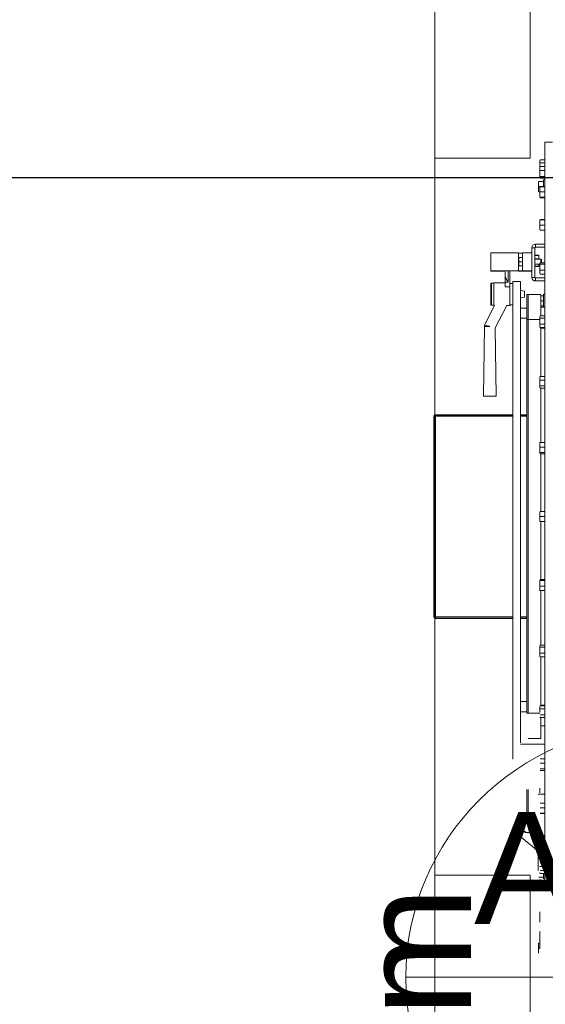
# Model space of a CAD drawing. Header units: millimetres. Extents: x -15 to 153, y -141 to 37.
# Tile 88 of 98: x 113.94 to 116.42, y 19.25 to 23.9. Entities that reach past the tile are written whole.
import ezdxf

# ---------------------------------------------------------------- set-up
doc = ezdxf.new("R2010")
doc.units = ezdxf.units.MM
doc.header["$MEASUREMENT"] = 0
doc.layers.get('0').update_dxf_attribs({"color": 5, "lineweight": 20})
for name, color, linetype, lineweight in [('AQ-Indicação coluna', 5, 'Continuous', 20), ('AQ-Textos coluna', 7, 'Continuous', 20), ('AQ-Textos tubo', 7, 'Continuous', 20), ('DI-Detalhes', 1, 'Continuous', 30)]:
    doc.layers.add(name, color=color, linetype=linetype, lineweight=lineweight)
doc.styles.add('Arial', font='arial.ttf')

msp = doc.modelspace()

# ---------------------------------------------------------------- linework, layer by layer
at = {"linetype": 'Continuous'}
for p, q in [((116.4162, 19.7822), (116.4162, 23.3222)), ((116.4162, 23.3222), (116.4537, 23.3222)), ((116.3952, 23.2382), (116.3937, 23.2352)), ((116.3937, 23.2322), (116.3937, 23.2352)), ((116.3937, 23.2112), (116.3937, 23.2322)), ((116.4162, 23.2382), (116.3952, 23.2382)), ((116.3937, 23.2052), (116.3937, 23.2112)), ((116.3937, 23.2037), (116.3937, 23.2112)), ((116.3952, 23.2067), (116.3937, 23.2052)), ((116.3937, 23.2052), (116.3937, 23.2037)), ((116.3937, 23.1977), (116.3937, 23.2037)), ((116.3937, 23.1752), (116.3937, 23.1977)), ((116.4162, 23.2247), (116.3952, 23.2247)), ((116.4162, 23.2067), (116.3952, 23.2067)), ((116.4162, 23.1887), (116.3952, 23.1887)), ((116.3877, 23.1242), (116.3877, 23.1362)), ((116.4102, 23.1362), (116.3892, 23.1362)), ((116.3937, 23.1557), (116.3937, 23.1752)), ((116.3937, 23.1557), (116.3937, 23.1542)), ((116.4162, 23.1602), (116.3952, 23.1602)), ((116.4162, 23.1527), (116.3952, 23.1527)), ((116.4162, 23.1437), (116.4102, 23.1437)), ((116.4102, 23.1107), (116.4102, 23.1437)), ((116.3877, 23.1002), (116.3877, 23.1242)), ((116.3877, 23.0882), (116.3877, 23.1002)), ((116.4102, 23.1122), (116.3892, 23.1122)), ((116.3937, 23.0882), (116.3892, 23.0882)), ((116.3937, 23.0987), (116.3937, 23.1092)), ((116.3937, 23.0762), (116.3937, 23.0987)), ((116.4162, 23.1107), (116.3952, 23.1107)), ((116.4162, 23.0882), (116.3952, 23.0882)), ((116.3937, 23.0612), (116.3937, 23.0762)), ((116.4162, 23.0627), (116.3952, 23.0627)), ((116.4162, 23.0597), (116.3952, 23.0597)), ((116.3937, 22.9427), (116.3937, 22.9547)), ((116.4162, 22.9562), (116.3952, 22.9562)), ((116.4162, 22.9547), (116.3952, 22.9547)), ((116.3937, 22.9187), (116.3937, 22.9427)), ((116.3937, 22.9187), (116.3937, 22.9082)), ((116.4162, 22.9292), (116.3952, 22.9292)), ((116.4162, 22.9067), (116.3952, 22.9067)), ((116.3697, 22.8227), (116.3562, 22.8227)), ((116.3562, 22.6832), (116.3562, 22.8227)), ((116.3697, 22.6832), (116.3697, 22.8227)), ((116.3727, 22.8407), (116.3727, 22.8257)), ((116.3727, 22.8407), (116.4162, 22.8407)), ((116.3727, 22.8257), (116.4162, 22.8257)), ((116.1612, 22.7147), (116.1612, 22.7987)), ((116.2932, 22.7987), (116.1612, 22.7987)), ((116.2932, 22.7147), (116.2932, 22.7987)), ((116.2947, 22.7762), (116.2947, 22.7657)), ((116.2947, 22.7657), (116.2947, 22.7462)), ((116.2962, 22.7567), (116.2947, 22.7657)), ((116.3112, 22.7762), (116.2962, 22.7762)), ((116.3112, 22.7147), (116.3112, 22.7987)), ((116.3562, 22.7987), (116.3112, 22.7987)), ((116.3697, 22.7882), (116.3697, 22.7867)), ((116.3982, 22.7687), (116.3697, 22.7687)), ((116.3712, 22.7882), (116.3712, 22.7867)), ((116.3877, 22.7882), (116.3712, 22.7882)), ((116.3712, 22.7867), (116.3877, 22.7867)), ((116.3877, 22.7702), (116.3712, 22.7702)), ((116.3712, 22.7702), (116.3712, 22.7687)), ((116.3877, 22.7882), (116.3877, 22.7867)), ((116.3877, 22.7702), (116.3877, 22.7687)), ((116.3892, 22.7867), (116.3892, 22.7882)), ((116.3892, 22.7867), (116.3892, 22.7687)), ((116.4012, 22.7657), (116.3982, 22.7687)), ((116.3982, 22.7522), (116.3982, 22.7687)), ((116.4012, 22.7522), (116.4012, 22.7657)), ((116.2962, 22.7372), (116.2947, 22.7462)), ((116.2947, 22.7372), (116.2947, 22.7462)), ((116.3112, 22.7567), (116.2962, 22.7567)), ((116.3112, 22.7372), (116.2962, 22.7372)), ((116.3697, 22.7447), (116.3937, 22.7447)), ((116.3697, 22.7357), (116.3697, 22.7342)), ((116.3712, 22.7357), (116.3712, 22.7342)), ((116.3877, 22.7357), (116.3712, 22.7357)), ((116.3712, 22.7342), (116.3877, 22.7342)), ((116.3877, 22.7357), (116.3877, 22.7342)), ((116.3892, 22.7447), (116.3892, 22.7357)), ((116.3892, 22.7417), (116.3937, 22.7417)), ((116.3892, 22.7342), (116.3892, 22.7357)), ((116.3937, 22.7507), (116.3937, 22.7492)), ((116.3937, 22.7477), (116.3937, 22.7492)), ((116.3937, 22.7312), (116.3937, 22.7477)), ((116.3937, 22.7087), (116.3937, 22.7312)), ((116.4162, 22.7522), (116.3952, 22.7522)), ((116.4162, 22.7447), (116.3952, 22.7447)), ((116.4162, 22.7177), (116.3952, 22.7177)), ((116.2932, 22.7147), (116.1612, 22.7147)), ((116.1612, 22.7147), (116.1612, 22.7117)), ((116.1612, 22.7117), (116.1792, 22.7117)), ((116.1792, 22.7117), (116.2062, 22.7117)), ((116.2062, 22.7117), (116.2062, 22.7132)), ((116.2242, 22.7132), (116.2932, 22.7132)), ((116.2302, 22.6847), (116.2302, 22.7132)), ((116.2437, 22.6607), (116.2302, 22.6847)), ((116.2302, 22.6847), (116.2302, 22.6607)), ((116.2437, 22.6607), (116.2437, 22.7132)), ((116.2512, 22.7132), (116.2512, 22.6382)), ((116.3562, 22.7147), (116.3112, 22.7147)), ((116.3112, 22.7132), (116.3112, 22.7117)), ((116.3112, 22.7117), (116.3562, 22.7117)), ((116.3562, 22.6832), (116.3697, 22.6832)), ((116.3727, 22.6802), (116.3727, 22.6667)), ((116.4162, 22.6802), (116.3727, 22.6802)), ((116.3937, 22.7012), (116.3937, 22.7087)), ((116.3937, 22.7012), (116.3937, 22.6997)), ((116.4162, 22.6982), (116.3952, 22.6982)), ((116.1612, 22.6517), (116.1612, 22.6532)), ((116.1612, 22.5542), (116.1612, 22.6517)), ((116.1762, 22.6562), (116.1642, 22.6562)), ((116.1642, 22.6562), (116.1642, 22.6547)), ((116.1642, 22.6547), (116.1642, 22.5512)), ((116.2302, 22.6577), (116.1762, 22.6577)), ((116.1762, 22.6577), (116.1762, 22.5497)), ((116.2302, 22.6607), (116.2437, 22.6607)), ((116.2302, 22.6607), (116.2302, 22.6382)), ((116.2302, 22.6382), (116.2512, 22.6382)), ((116.2662, 22.6547), (116.2512, 22.6547)), ((116.2512, 22.6382), (116.2512, 22.5497)), ((116.3022, 22.6637), (116.2662, 22.6637)), ((116.2662, 20.4047), (116.2662, 22.6637)), ((116.3022, 20.4827), (116.3022, 22.6637)), ((116.4162, 22.6667), (116.3727, 22.6667)), ((116.3202, 22.6172), (116.3022, 22.6217)), ((116.3022, 22.5857), (116.3202, 22.5902)), ((116.3202, 22.5902), (116.3202, 22.6172)), ((116.3382, 22.6022), (116.3322, 22.6022)), ((116.3322, 22.6022), (116.3322, 22.4837)), ((116.3382, 22.6022), (116.3382, 22.4837)), ((116.3982, 22.6022), (116.3382, 22.6022)), ((116.3982, 22.6022), (116.3982, 22.5017)), ((116.4102, 22.5962), (116.3982, 22.5962)), ((116.4162, 22.6037), (116.4102, 22.6037)), ((116.4102, 22.5422), (116.4102, 22.6037)), ((116.1792, 22.5497), (116.1312, 22.4567)), ((116.1642, 22.5512), (116.1762, 22.5512)), ((116.1762, 22.5497), (116.1792, 22.5497)), ((116.1822, 22.4447), (116.2377, 22.5497)), ((116.2377, 22.5497), (116.2512, 22.5497)), ((116.2512, 22.5527), (116.2662, 22.5527)), ((116.3322, 22.5377), (116.3022, 22.5377)), ((116.4102, 22.5722), (116.3982, 22.5722)), ((116.4102, 22.5482), (116.3982, 22.5482)), ((116.3982, 22.5422), (116.4162, 22.5422)), ((116.3022, 22.4897), (116.3322, 22.4897)), ((116.3382, 22.4837), (116.3322, 22.4837)), ((116.3322, 22.4837), (116.3322, 20.6222)), ((116.3382, 22.4837), (116.3382, 20.6222)), ((116.3382, 22.4837), (116.3382, 20.6222)), ((116.3937, 22.4837), (116.3382, 22.4837)), ((116.3952, 22.5002), (116.3937, 22.4972)), ((116.3937, 22.4957), (116.3937, 22.4972)), ((116.3937, 22.4747), (116.3937, 22.4957)), ((116.4162, 22.5017), (116.3952, 22.5017)), ((116.4162, 22.4897), (116.3952, 22.4897)), ((116.1312, 22.4507), (116.1267, 22.1207)), ((116.1312, 22.4567), (116.1312, 22.4507)), ((116.1867, 22.1207), (116.1822, 22.4447)), ((116.3937, 22.4537), (116.3937, 22.4747)), ((116.3937, 22.4492), (116.3937, 22.4537)), ((116.3937, 22.4492), (116.3952, 22.4462)), ((116.4162, 22.4612), (116.3952, 22.4612)), ((116.3952, 22.4477), (116.3952, 22.4462)), ((116.4162, 22.4462), (116.3952, 22.4462)), ((116.3982, 22.4462), (116.3982, 22.2137)), ((116.3982, 22.4432), (116.4162, 22.4432)), ((116.3937, 22.2122), (116.3937, 22.2107)), ((116.3937, 22.2062), (116.3937, 22.2107)), ((116.3937, 22.1837), (116.3937, 22.2062)), ((116.4162, 22.2137), (116.3952, 22.2137)), ((116.3952, 22.2137), (116.3952, 22.2122)), ((116.3937, 22.1642), (116.3937, 22.1837)), ((116.3937, 22.1627), (116.3937, 22.1642)), ((116.3937, 22.1627), (116.3937, 22.1612)), ((116.4162, 22.1972), (116.3952, 22.1972)), ((116.4162, 22.1702), (116.3952, 22.1702)), ((116.4162, 22.1597), (116.3952, 22.1597)), ((116.3982, 22.1597), (116.3982, 21.9017)), ((115.8927, 22.0262), (115.8927, 21.0782)), ((115.9002, 22.0262), (115.8927, 22.0262)), ((115.9002, 22.0337), (115.9002, 22.0277)), ((115.9002, 22.0337), (116.2662, 22.0337)), ((115.9002, 22.0277), (116.2662, 22.0277)), ((115.9002, 22.0262), (115.9002, 21.0782)), ((116.2662, 22.0262), (115.9002, 22.0262)), ((116.3022, 22.0337), (116.3322, 22.0337)), ((116.3022, 22.0277), (116.3322, 22.0277)), ((116.3322, 22.0262), (116.3022, 22.0262)), ((116.3952, 21.9017), (116.3937, 21.9002)), ((116.3937, 21.8912), (116.3937, 21.9002)), ((116.3937, 21.8687), (116.3937, 21.8912)), ((116.4162, 21.9017), (116.3952, 21.9017)), ((116.4162, 21.8807), (116.3952, 21.8807)), ((116.3937, 21.8522), (116.3937, 21.8687)), ((116.3937, 21.8522), (116.3937, 21.8507)), ((116.4162, 21.8552), (116.3952, 21.8552)), ((116.4162, 21.8492), (116.3952, 21.8492)), ((116.3982, 21.8492), (116.3982, 21.5762)), ((116.3937, 21.5642), (116.3937, 21.5762)), ((116.3937, 21.5402), (116.3937, 21.5642)), ((116.4162, 21.5762), (116.3952, 21.5762)), ((116.4162, 21.5522), (116.3952, 21.5522)), ((116.3937, 21.5282), (116.3937, 21.5402)), ((116.4162, 21.5282), (116.3952, 21.5282)), ((116.3982, 21.5282), (116.3982, 21.2552)), ((116.3937, 21.2357), (116.3937, 21.2522)), ((116.3937, 21.2132), (116.3937, 21.2357)), ((116.4162, 21.2552), (116.3952, 21.2552)), ((116.4162, 21.2492), (116.3952, 21.2492)), ((116.3937, 21.2042), (116.3937, 21.2132)), ((116.3937, 21.2042), (116.3952, 21.2027)), ((116.4162, 21.2237), (116.3952, 21.2237)), ((116.4162, 21.2027), (116.3952, 21.2027)), ((116.3982, 21.2027), (116.3982, 20.9447)), ((115.8927, 21.0782), (115.9002, 21.0782)), ((115.9002, 21.0782), (116.2662, 21.0782)), ((115.9002, 21.0707), (115.9002, 21.0767)), ((116.2662, 21.0767), (115.9002, 21.0767)), ((116.2662, 21.0707), (115.9002, 21.0707)), ((116.3022, 21.0782), (116.3322, 21.0782)), ((116.3322, 21.0767), (116.3022, 21.0767)), ((116.3322, 21.0707), (116.3022, 21.0707)), ((116.3937, 20.9432), (116.3937, 20.9417)), ((116.3937, 20.9387), (116.3937, 20.9417)), ((116.3937, 20.9207), (116.3937, 20.9387)), ((116.3937, 20.8982), (116.3937, 20.9207)), ((116.4162, 20.9447), (116.3952, 20.9447)), ((116.4162, 20.9342), (116.3952, 20.9342)), ((116.4162, 20.9072), (116.3952, 20.9072)), ((116.3937, 20.8937), (116.3937, 20.8982)), ((116.3937, 20.8937), (116.3937, 20.8907)), ((116.3952, 20.8907), (116.3952, 20.8892)), ((116.4162, 20.8892), (116.3952, 20.8892)), ((116.3982, 20.8892), (116.3982, 20.6582)), ((116.3322, 20.6777), (116.3022, 20.6777)), ((116.3022, 20.6297), (116.3322, 20.6297)), ((116.3382, 20.6222), (116.3322, 20.6222)), ((116.3937, 20.6222), (116.3382, 20.6222)), ((116.3952, 20.6567), (116.3937, 20.6537)), ((116.3937, 20.6507), (116.3937, 20.6537)), ((116.3937, 20.6282), (116.3937, 20.6507)), ((116.4162, 20.6582), (116.3952, 20.6582)), ((116.3952, 20.6582), (116.3952, 20.6567)), ((116.4162, 20.6432), (116.3952, 20.6432)), ((116.3982, 20.6612), (116.4162, 20.6612)), ((116.3937, 20.6057), (116.3952, 20.6042)), ((116.4162, 20.6147), (116.3952, 20.6147)), ((116.4162, 20.6027), (116.3952, 20.6027)), ((116.3982, 20.6027), (116.3982, 20.5037)), ((116.3982, 20.5622), (116.4162, 20.5622)), ((116.3982, 20.5037), (116.3382, 20.5037)), ((116.3022, 20.4767), (116.4162, 20.4767)), ((116.4162, 20.4062), (116.3952, 20.4062)), ((116.4162, 20.3867), (116.3952, 20.3867)), ((116.4162, 20.3597), (116.3952, 20.3597)), ((116.4162, 20.3522), (116.3952, 20.3522)), ((116.3322, 20.2622), (116.3322, 20.1437)), ((116.3382, 20.2622), (116.3382, 20.1437)), ((116.3382, 20.2622), (116.3382, 20.1437)), ((116.3937, 20.2487), (116.3937, 20.2682)), ((116.3937, 20.2457), (116.3937, 20.2487)), ((116.3862, 20.2397), (116.4162, 20.2397)), ((116.4162, 20.1977), (116.3952, 20.1977)), ((116.4162, 20.1752), (116.3952, 20.1752)), ((116.2962, 20.0477), (116.2962, 20.1107)), ((116.3382, 20.1437), (116.3322, 20.1437)), ((116.4162, 20.1497), (116.3952, 20.1497)), ((116.4162, 20.1482), (116.3952, 20.1482)), ((116.2962, 20.0447), (116.2662, 20.0447)), ((116.3862, 19.9697), (116.2977, 20.0432)), ((116.3937, 20.0357), (116.3937, 20.0432)), ((116.3937, 20.0132), (116.3937, 20.0357)), ((116.4162, 20.0447), (116.3952, 20.0447)), ((116.4162, 20.0417), (116.3952, 20.0417)), ((116.4162, 20.0162), (116.3952, 20.0162)), ((116.3862, 19.8797), (116.3862, 19.9697)), ((116.3937, 19.9952), (116.3937, 20.0132)), ((116.3937, 19.9952), (116.3937, 19.9937)), ((116.4162, 19.9937), (116.3952, 19.9937)), ((116.4162, 19.9517), (116.3952, 19.9517)), ((116.4162, 19.9427), (116.3952, 19.9427)), ((116.3937, 19.8992), (116.3952, 19.8977)), ((116.4162, 19.9157), (116.3952, 19.9157)), ((116.4162, 19.8977), (116.3952, 19.8977)), ((116.4162, 19.8797), (116.3952, 19.8797)), ((116.4102, 19.8482), (116.3892, 19.8482)), ((116.3937, 19.8692), (116.3952, 19.8647)), ((116.3937, 19.8257), (116.3937, 19.8362)), ((116.4162, 19.8647), (116.3952, 19.8647)), ((116.4102, 19.8407), (116.4102, 19.8647)), ((116.4102, 19.8407), (116.4162, 19.8407)), ((116.3937, 19.8017), (116.3937, 19.8257)), ((116.3937, 19.7882), (116.3937, 19.8017)), ((116.4162, 19.7822), (116.4537, 19.7822)), ((116.3937, 19.6682), (116.3937, 19.6832)), ((116.3937, 19.6442), (116.3937, 19.6682)), ((116.3937, 19.6442), (116.3937, 19.6352)), ((116.3937, 19.5902), (116.3937, 19.5887)), ((116.3937, 19.5872), (116.3937, 19.5887)), ((116.3937, 19.5692), (116.3937, 19.5872)), ((116.3937, 19.5467), (116.3937, 19.5692)), ((116.3877, 19.5242), (116.3877, 19.5362)), ((116.3877, 19.5002), (116.3877, 19.5242)), ((116.3937, 19.5362), (116.3892, 19.5362)), ((116.3937, 19.5122), (116.3892, 19.5122)), ((116.3937, 19.5407), (116.3937, 19.5467)), ((116.3937, 19.5407), (116.3937, 19.5392)), ((116.3937, 19.5332), (116.3937, 19.5407)), ((116.3937, 19.5332), (116.3937, 19.5392)), ((116.3937, 19.5122), (116.3937, 19.5332)), ((116.3937, 19.5092), (116.3937, 19.5122)), ((116.3877, 19.4882), (116.3877, 19.5002))]:
    msp.add_line(p, q, dxfattribs=at)
for p, q in [((116.3472, 23.2472), (115.8972, 23.2472)), ((116.3472, 19.8572), (115.8972, 19.8572)), ((115.8972, 19.1522), (115.8972, 19.8572)), ((115.8972, 19.8572), (116.3472, 19.8572)), ((116.3472, 19.1522), (116.3472, 19.8572))]:
    msp.add_line(p, q)
for points in [[(116.3472, 23.2472), (116.3472, 25.7072), (115.8972, 25.7072), (115.8972, 23.2472), (116.3472, 23.2472)], [(115.8972, 19.8572), (116.3472, 19.8572), (116.3472, 18.8522), (119.6172, 18.8522), (119.6172, 24.2522), (116.3472, 24.2522), (116.3472, 23.2472), (115.8972, 23.2472), (115.8972, 19.8572)]]:
    msp.add_lwpolyline(points)
for points in [[(116.1567, 22.4507), (116.1567, 22.4507), (116.1567, 22.4507), (116.1567, 22.4507), (116.1567, 22.4507), (116.1567, 22.4507), (116.1567, 22.4507), (116.1567, 22.4507), (116.1552, 22.4507), (116.1552, 22.4507), (116.1552, 22.4507), (116.1552, 22.4507), (116.1552, 22.4507), (116.1552, 22.4507), (116.1552, 22.4507), (116.1552, 22.4522), (116.1537, 22.4522), (116.1312, 22.4567)], [(116.1267, 22.1207), (116.1267, 22.1207), (116.1282, 22.1207), (116.1312, 22.1207), (116.1342, 22.1207), (116.1387, 22.1207), (116.1432, 22.1207), (116.1492, 22.1207), (116.1552, 22.1207), (116.1597, 22.1207), (116.1657, 22.1207), (116.1717, 22.1207), (116.1762, 22.1207), (116.1792, 22.1207), (116.1822, 22.1207), (116.1852, 22.1207), (116.1867, 22.1207), (116.1867, 22.1207), (116.1852, 22.1207), (116.1822, 22.1207), (116.1792, 22.1207), (116.1762, 22.1207), (116.1717, 22.1207), (116.1657, 22.1207), (116.1597, 22.1207), (116.1552, 22.1207), (116.1492, 22.1207), (116.1432, 22.1207), (116.1387, 22.1207), (116.1342, 22.1207), (116.1312, 22.1207), (116.1282, 22.1207), (116.1267, 22.1207), (116.1267, 22.1207)]]:
    msp.add_lwpolyline(points, dxfattribs=at)
for radius in [0.0238, 0.0216]:
    msp.add_circle((116.3352, 20.0807), radius, dxfattribs=at)
for centre, radius, start, end in [((116.3727, 22.8227), 0.0173, 90, 180), ((116.3727, 22.8227), 0.003, 90, 180), ((116.2977, 23.1437), 0.3462, 269.255, 272.235), ((116.2197, 22.3667), 0.3462, 89.2553, 92.2348), ((116.2977, 23.0597), 0.3463, 269.256, 272.235), ((116.2977, 22.3667), 0.3462, 87.7652, 90.7447), ((116.3727, 22.6832), 0.0173, 180, 270), ((116.3727, 22.6832), 0.003, 180, 270), ((116.1642, 22.6532), 0.003, 90, 180), ((116.1642, 22.5542), 0.003, 180, 270), ((116.1492, 21.9947), 0.4564, 89.1441, 92.346), ((115.9002, 22.0262), 0.0075, 90, 180), ((115.9002, 22.0262), 0.0015, 90, 180), ((115.9002, 21.0782), 0.0075, 180, 270), ((115.9002, 21.0782), 0.0015, 180, 270), ((116.3022, 20.1107), 0.006, 90, 180), ((116.3082, 20.1227), 0.006, 180, 270), ((116.3022, 20.0477), 0.006, 180, 230.194)]:
    msp.add_arc(centre, radius, start, end, dxfattribs=at)
at = {"layer": 'AQ-Indicação coluna'}
msp.add_line((115.7599, 19.3743), (118.1299, 19.3743), dxfattribs=at)
msp.add_circle((116.9449, 19.3743), 1.185, dxfattribs=at)
at = {"layer": 'DI-Detalhes', "linetype": 'Continuous'}
msp.add_lwpolyline([(111.1962, 23.1551), (136.1493, 23.1551), (136.1493, 3.8708), (111.1962, 3.8708), (111.1962, 23.1551)], close=True, dxfattribs=at)

# ---------------------------------------------------------------- texts
at = {"layer": 'AQ-Textos coluna', "char_height": 0.5295, "attachment_point": 8, "line_spacing_factor": 0.798, "style": 'Arial'}
for s, insert, width in [('AQ-3', (116.9457, 19.48), 2.5416), ('ø22', (116.9457, 18.739), 1.9062)]:
    msp.add_mtext(s, dxfattribs=dict(at, insert=insert, width=width))
at = {"layer": 'AQ-Textos tubo', "insert": (116.0824, 17.0912), "char_height": 0.5295, "width": 3.8124, "attachment_point": 7, "rotation": 90.0002, "line_spacing_factor": 0.798, "style": 'Arial'}
msp.add_mtext('ø35 mm', dxfattribs=at)

doc.saveas('drawing.dxf')
